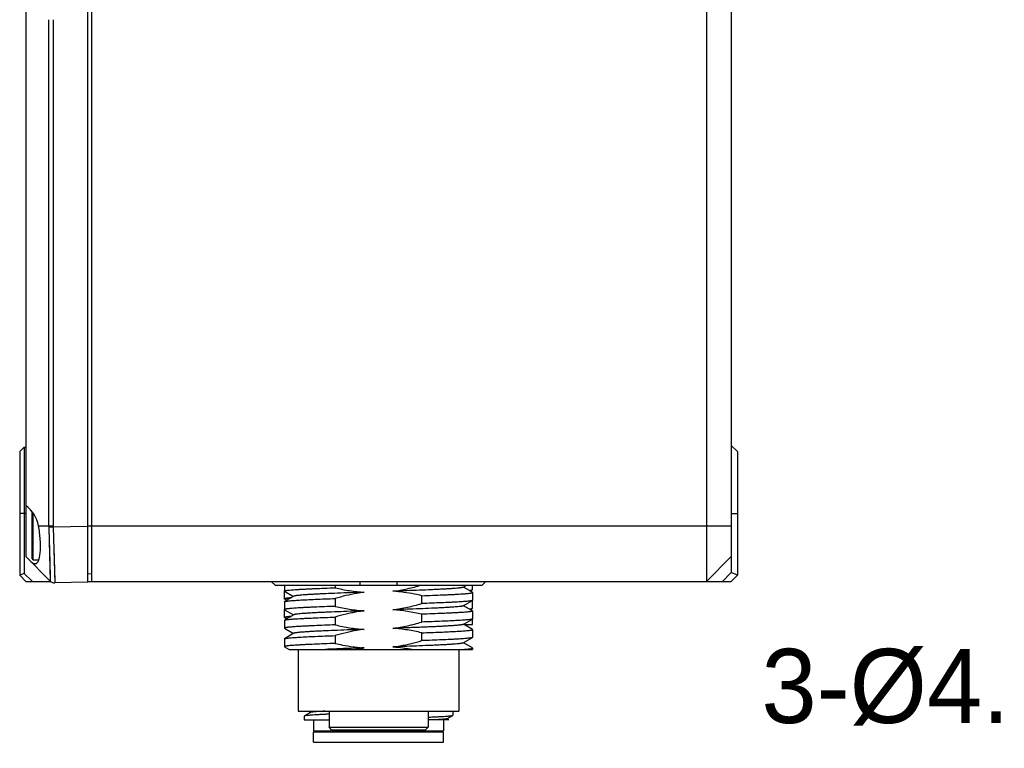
# Model space of a CAD drawing. Header units: millimetres. Extents: x -12 to 258, y -2 to 167.
# Tile 2 of 16: x 10 to 50, y 62 to 91. Entities that reach past the tile are written whole.
import ezdxf

# ---------------------------------------------------------------- set-up
doc = ezdxf.new("R2010")
doc.units = ezdxf.units.MM
doc.header["$LTSCALE"] = 23.1
for name, color, linetype in [('00_COMPONENTS', 7, 'CONTINUOUS'), ('20_ALL_FEATURES', 7, 'CONTINUOUS'), ('51__DRAFT_DIMS', 7, 'CONTINUOUS')]:
    doc.layers.add(name, color=color, linetype=linetype)
doc.styles.get("Standard").update_dxf_attribs({"font": '兰亭黑 GBK.TTF'})

msp = doc.modelspace()

# ---------------------------------------------------------------- linework, layer by layer
at = {"layer": '00_COMPONENTS'}
for p, q in [((10.2404, 69.6287), (10.2404, 71.5242)), ((10.2904, 69.5787), (10.2904, 71.4562)), ((10.2904, 69.5787), (10.5133, 69.5787))]:
    msp.add_line(p, q, dxfattribs=at)
msp.add_arc((10.2904, 69.6287), 0.05, 180, 270, dxfattribs=at)
at = {"layer": '20_ALL_FEATURES'}
for p, q in [((9.9904, 120.7691), (9.9904, 69.7037)), ((12.4904, 68.6775), (12.4904, 120.6287)), ((12.6404, 120.6997), (12.6404, 68.7037)), ((37.4904, 120.7037), (37.4904, 68.7037)), ((38.4904, 120.7037), (38.4904, 69.0572)), ((10.9172, 70.9537), (10.9172, 91.4196)), ((11.094, 91.4196), (11.094, 70.9537)), ((9.9232, 74.1364), (9.7404, 73.9537)), ((9.9232, 74.1364), (9.9904, 74.1382)), ((9.9232, 74.1364), (9.9232, 69.0294)), ((38.4904, 74.2037), (38.7404, 73.9537)), ((9.7404, 73.9537), (9.7404, 68.9537)), ((38.7404, 73.9537), (38.7404, 68.9537)), ((9.9904, 71.4537), (9.7404, 71.4537)), ((38.4904, 71.4537), (38.7404, 71.4537)), ((10.5005, 70.9537), (11.094, 70.9537)), ((11.095, 70.8917), (10.9182, 70.8862)), ((10.9182, 70.8862), (10.9783, 68.7158)), ((12.4904, 70.9283), (11.095, 70.8917)), ((11.0951, 70.8917), (11.1616, 68.6427)), ((12.4904, 70.9537), (38.4904, 70.9537)), ((10.9371, 70.2151), (10.9395, 70.1291)), ((9.9904, 69.7037), (10.9783, 68.7158)), ((10.9475, 69.84), (10.9497, 69.7613)), ((11.1262, 69.8499), (11.1275, 69.8083)), ((37.4904, 68.7037), (38.4904, 69.7037)), ((10.9569, 69.5022), (10.9588, 69.4334)), ((9.9232, 69.0294), (9.7404, 68.9537)), ((9.9904, 68.7037), (9.7404, 68.9537)), ((10.2615, 68.7037), (9.9232, 69.0294)), ((10.9648, 69.2134), (10.9664, 69.157)), ((12.6404, 68.9984), (12.4904, 69.0037)), ((38.4904, 69.0572), (38.1369, 68.7037)), ((38.7404, 68.9537), (38.4904, 69.0572)), ((38.7404, 68.9537), (38.4904, 68.7037)), ((9.9904, 68.7037), (10.9914, 68.7037)), ((10.9759, 68.8083), (10.9765, 68.7839)), ((10.9765, 68.7839), (10.9771, 68.7632)), ((11.1567, 68.8184), (11.1577, 68.7837)), ((11.1577, 68.7837), (11.1586, 68.7527)), ((11.1586, 68.7527), (11.1594, 68.7255)), ((12.4904, 68.6775), (11.1616, 68.6427)), ((12.4904, 68.7037), (38.4904, 68.7037)), ((20.0571, 68.5537), (19.9048, 68.7037)), ((20.0571, 68.5537), (28.4237, 68.5537)), ((20.4404, 68.5537), (20.4404, 68.3141)), ((22.4942, 68.5537), (22.4942, 68.4446)), ((23.4904, 68.7037), (23.4904, 68.5537)), ((24.9904, 68.5537), (24.9904, 68.7037)), ((27.6594, 68.4649), (27.8128, 68.5537)), ((28.0348, 68.262), (27.6716, 68.472)), ((28.0404, 68.3708), (28.0404, 68.5537)), ((28.5761, 68.7037), (28.4237, 68.5537)), ((20.4407, 68.3127), (20.4404, 68.3114)), ((20.4404, 67.9945), (20.4404, 68.3115)), ((20.8222, 68.1045), (20.4461, 67.887)), ((20.4463, 68.3074), (20.8097, 68.0972)), ((25.9867, 67.808), (25.9867, 68.125)), ((27.9469, 68.3128), (28.0337, 68.363)), ((28.0404, 68.3708), (28.0404, 68.3705)), ((28.0404, 68.2554), (28.0404, 67.9385)), ((20.4404, 67.8804), (20.4404, 67.5635)), ((20.4606, 67.9885), (20.5411, 67.9419)), ((22.4942, 68.011), (22.4942, 67.694)), ((27.6588, 67.7146), (28.0349, 67.9321)), ((28.0346, 67.5117), (27.6713, 67.7218)), ((28.0404, 67.6207), (28.0404, 67.9376)), ((20.4404, 67.2445), (20.4404, 67.5614)), ((20.4461, 67.557), (20.8093, 67.347)), ((20.8218, 67.3542), (20.4462, 67.137)), ((22.4942, 67.2608), (22.4942, 66.944)), ((25.9867, 67.058), (25.9867, 67.3744)), ((27.9463, 67.5627), (28.0337, 67.6132)), ((28.0404, 67.6208), (28.0404, 67.6207)), ((28.0404, 67.5049), (28.0404, 67.1885)), ((20.4404, 67.1304), (20.4404, 66.8135)), ((20.4603, 67.2387), (20.5412, 67.1919)), ((27.6592, 66.9648), (28.0348, 67.182)), ((28.0351, 66.7615), (27.6714, 66.9718)), ((27.7028, 66.9537), (28.0404, 66.9537)), ((28.0404, 66.9537), (28.0404, 67.1877)), ((20.446, 66.8071), (20.8097, 66.5968)), ((20.8222, 66.604), (20.4461, 66.3864)), ((22.4943, 66.5105), (22.4942, 66.194)), ((25.9867, 66.308), (25.9867, 66.6248)), ((28.0404, 66.7554), (28.0404, 66.4385)), ((20.4404, 66.3799), (20.4404, 66.0635)), ((20.4461, 66.057), (20.6248, 65.9537)), ((27.6588, 66.2146), (28.0348, 66.432)), ((28.0345, 66.0119), (27.6715, 66.2219)), ((20.6248, 65.9537), (28.0404, 65.9537)), ((20.9904, 65.9537), (20.9904, 63.4537)), ((27.4904, 65.9537), (27.4904, 63.4537)), ((28.0404, 66.0051), (28.0404, 65.9537)), ((20.9905, 63.4537), (27.4904, 63.4537)), ((21.2531, 63.2635), (21.2506, 63.2628)), ((21.4969, 63.4051), (21.2507, 63.2628)), ((21.2614, 63.2655), (21.2531, 63.2635)), ((21.3993, 63.4537), (21.4901, 63.4012)), ((22.2404, 63.4537), (22.2404, 62.8037)), ((26.2404, 63.4537), (26.2404, 62.8037)), ((26.998, 63.1472), (27.2362, 63.2849)), ((27.2404, 63.4537), (27.2404, 63.2895)), ((21.2404, 63.2563), (21.2404, 63.1037)), ((21.2404, 63.1037), (22.2404, 63.1037)), ((21.6154, 63.1037), (21.6154, 62.6537)), ((27.0872, 63.1037), (26.2404, 63.1037)), ((26.8654, 63.1037), (26.8654, 62.6537)), ((27.0872, 63.1037), (27.005, 63.1512)), ((21.6154, 62.6537), (26.8654, 62.6537)), ((21.6654, 62.6037), (21.6154, 62.6537)), ((21.6154, 62.2037), (21.6154, 62.6037)), ((26.8654, 62.6037), (21.6155, 62.6037)), ((22.2404, 62.8037), (26.2404, 62.8037)), ((22.3404, 62.7037), (22.2404, 62.8037)), ((22.3405, 62.7037), (26.1404, 62.7037)), ((26.1404, 62.7037), (26.2404, 62.8037)), ((26.8154, 62.6037), (26.8654, 62.6537)), ((26.8654, 62.2037), (26.8654, 62.6037)), ((21.6155, 62.2037), (26.8654, 62.2037))]:
    msp.add_line(p, q, dxfattribs=at)
for points in [[(10.9284, 70.524), (10.9322, 70.3903), (10.9334, 70.3461)], [(10.9334, 70.3461), (10.9359, 70.2585), (10.9371, 70.2151)], [(10.9395, 70.1291), (10.943, 70.0028), (10.9442, 69.9615)], [(10.9442, 69.9615), (10.9464, 69.8801), (10.9475, 69.84)], [(10.9497, 69.7613), (10.9529, 69.6469), (10.9539, 69.6099)], [(11.1275, 69.8083), (11.1299, 69.7266), (11.1311, 69.6866), (11.1323, 69.6471), (11.1334, 69.6082), (11.1346, 69.5698), (11.1357, 69.532), (11.1368, 69.4948), (11.1379, 69.4583), (11.1389, 69.4223)], [(10.9539, 69.6099), (10.9559, 69.5375), (10.9569, 69.5022)], [(10.9588, 69.4334), (10.9615, 69.335), (10.9624, 69.3035)], [(10.9624, 69.3035), (10.964, 69.2427), (10.9648, 69.2134)], [(11.1389, 69.4223), (11.141, 69.3524), (11.142, 69.3185), (11.143, 69.2852), (11.144, 69.2526), (11.1449, 69.2207), (11.1458, 69.1896), (11.1467, 69.1592), (11.1476, 69.1295)], [(10.9664, 69.157), (10.9685, 69.078), (10.9692, 69.0533), (10.9699, 69.0294), (10.9705, 69.0062), (10.9711, 68.9839), (10.9717, 68.9625)], [(10.9717, 68.9625), (10.9728, 68.9221), (10.9733, 68.9032), (10.9738, 68.8852), (10.9743, 68.868)], [(10.9743, 68.868), (10.9751, 68.8364), (10.9755, 68.8219), (10.9759, 68.8083)], [(11.1476, 69.1295), (11.1493, 69.0725), (11.1501, 69.0451), (11.1509, 69.0186), (11.1516, 68.9929), (11.1523, 68.968)], [(11.1523, 68.968), (11.1537, 68.9209), (11.1544, 68.8986), (11.155, 68.8772)], [(11.155, 68.8772), (11.1562, 68.8371), (11.1567, 68.8184)], [(10.9771, 68.7632), (10.9783, 68.7177), (10.9783, 68.7163), (10.9783, 68.7158)], [(11.1594, 68.7255), (11.1615, 68.6471), (11.1616, 68.6447), (11.1616, 68.6432), (11.1616, 68.6427)]]:
    msp.add_lwpolyline(points, dxfattribs=at)
for centre, radius, start, end in [((13.2879, 70.9545), 2.3706, 180.01927, 181.64921), ((13.0954, 70.9537), 2.0014, 180.00016, 181.77417), ((11.1551, 68.8926), 0.25, 224.99972, 271.5), ((20.4443, 67.5615), 0.0038, 169.00965, 179.94093), ((22.1415, 178.1065), 111.548, 271.975468, 272.172997)]:
    msp.add_arc(centre, radius, start, end, dxfattribs=at)
msp.add_ellipse((9.194, 70.7037), major_axis=(1.3302, 0), ratio=0.9993901, start_param=0.1891837, end_param=0.9288588, dxfattribs=at)
for points, knots in [([(10.3591, 69.4142), (10.3726, 69.4146), (10.4006, 69.4209), (10.4383, 69.4464), (10.4712, 69.4863), (10.4997, 69.5402), (10.5243, 69.6076), (10.5446, 69.6883), (10.5607, 69.7814), (10.5724, 69.8859), (10.5795, 70.0006), (10.5829, 70.1697), (10.5749, 70.3949), (10.5479, 70.6727), (10.5184, 70.8602), (10.5005, 70.9537)], [0, 0, 0, 0, 0.024923, 0.0515254, 0.0825084, 0.1195704, 0.1635413, 0.2146892, 0.2729008, 0.3377851, 0.4087554, 0.4850367, 0.6498848, 0.8243613, 1, 1, 1, 1]), ([(10.3591, 69.4142), (10.3457, 69.4137), (10.3167, 69.4179), (10.2736, 69.4368), (10.229, 69.4676), (10.2004, 69.4938), (10.1856, 69.5085)], [0, 0, 0, 0, 0.1992729, 0.4263447, 0.6915922, 1, 1, 1, 1]), ([(20.4404, 68.3141), (20.4404, 68.3157), (20.4423, 68.3182), (20.4457, 68.3204), (20.4515, 68.3234), (20.4617, 68.3268), (20.4772, 68.3307), (20.4972, 68.3346), (20.5214, 68.3385), (20.55, 68.3424), (20.5967, 68.348), (20.6656, 68.3551), (20.7608, 68.3633), (20.8721, 68.3716), (20.9993, 68.3798), (21.1415, 68.3879), (21.2982, 68.3959), (21.4686, 68.4038), (21.721, 68.4146), (22.0643, 68.4286), (22.3464, 68.4393), (22.4942, 68.4446)], [0, 0, 0, 0, 0.0022503, 0.0039144, 0.0060339, 0.0117444, 0.019498, 0.0293274, 0.0412422, 0.05524, 0.0713115, 0.1096149, 0.1559905, 0.2102272, 0.2720763, 0.3412547, 0.4174442, 0.5002935, 0.5894192, 0.7848163, 1, 1, 1, 1]), ([(22.4942, 68.4446), (22.6853, 68.3993), (23.0706, 68.3216), (23.4615, 68.2767), (23.6574, 68.2641)], [0, 0, 0, 0, 0.5000257, 1, 1, 1, 1]), ([(24.8229, 68.3051), (24.9201, 68.3179), (25.1139, 68.3485), (25.4024, 68.4057), (25.6885, 68.4741), (25.8776, 68.5262), (25.9717, 68.5537)], [0, 0, 0, 0, 0.2499986, 0.4999967, 0.7499977, 1, 1, 1, 1]), ([(27.6594, 68.4649), (27.6557, 68.4628), (27.646, 68.4591), (27.6284, 68.4544), (27.6048, 68.4496), (27.5754, 68.4447), (27.5402, 68.4398), (27.4818, 68.4328), (27.3949, 68.4241), (27.2741, 68.4142), (27.1319, 68.4042), (26.9693, 68.3944), (26.7875, 68.3846), (26.5879, 68.3748), (26.2903, 68.3611), (25.8851, 68.344), (25.4606, 68.3279), (25.1013, 68.3149), (24.9164, 68.3085), (24.8229, 68.3052)], [0, 0, 0, 0, 0.004425, 0.0108409, 0.0192895, 0.0297778, 0.042296, 0.0568217, 0.0917962, 0.1345016, 0.1847235, 0.2421582, 0.3063522, 0.3768174, 0.4530579, 0.6206864, 0.804734, 0.901316, 1, 1, 1, 1]), ([(20.4463, 68.3074), (20.4454, 68.308), (20.4429, 68.3095), (20.4404, 68.3121), (20.4404, 68.3141)], [0, 0, 0, 0, 0.3376584, 1, 1, 1, 1]), ([(20.4404, 67.9946), (20.4404, 67.9969), (20.4445, 68.0004), (20.4505, 68.0033), (20.4581, 68.0061), (20.4677, 68.0088), (20.4846, 68.0129), (20.5111, 68.0177), (20.5492, 68.0232), (20.6163, 68.0313), (20.6709, 68.0363), (20.7099, 68.0397)], [0, 0, 0, 0, 0.0254043, 0.0471526, 0.0759859, 0.1121373, 0.1557012, 0.2652073, 0.4046076, 0.573756, 1, 1, 1, 1]), ([(20.7091, 68.0391), (20.6866, 68.0371), (20.6451, 68.0333), (20.5879, 68.027), (20.5468, 68.0216), (20.519, 68.0172), (20.5021, 68.014), (20.4878, 68.0109), (20.4761, 68.0078), (20.467, 68.0048), (20.4605, 68.0017), (20.4562, 67.9987), (20.4544, 67.9948), (20.4566, 67.9909), (20.4591, 67.9894), (20.4606, 67.9885)], [0, 0, 0, 0, 0.2507896, 0.4639384, 0.6390566, 0.7122949, 0.7759803, 0.8301611, 0.874927, 0.9104298, 0.9369575, 0.955256, 0.9677266, 0.9806742, 1, 1, 1, 1]), ([(23.6574, 68.2641), (23.4727, 68.2576), (23.1139, 68.2449), (22.5964, 68.2254), (22.1914, 68.2082), (21.894, 68.1945), (21.6947, 68.1848), (21.5132, 68.1749), (21.3507, 68.1651), (21.2083, 68.1552), (21.0871, 68.1452), (20.9998, 68.1366), (20.9413, 68.1295), (20.9061, 68.1247), (20.8767, 68.1198), (20.8531, 68.115), (20.8355, 68.1103), (20.8258, 68.1066), (20.8222, 68.1045)], [0, 0, 0, 0, 0.195071, 0.3790124, 0.5467016, 0.6229106, 0.6932845, 0.7573712, 0.8147799, 0.8651291, 0.9080359, 0.9431619, 0.9577172, 0.9702377, 0.9807171, 0.9891553, 0.9955651, 1, 1, 1, 1]), ([(23.6574, 68.2641), (23.559, 68.251), (23.1666, 68.1896), (22.7799, 68.0947), (22.4942, 68.011)], [0, 0, 0, 0, 0.250079, 1, 1, 1, 1]), ([(25.9867, 68.125), (25.8911, 68.1477), (25.5075, 68.2318), (25.1169, 68.2863), (24.8229, 68.3051)], [0, 0, 0, 0, 0.2501244, 1, 1, 1, 1]), ([(25.9867, 68.125), (26.1345, 68.1302), (26.4166, 68.1405), (26.7599, 68.1542), (27.0123, 68.1654), (27.1827, 68.1735), (27.3394, 68.1817), (27.4816, 68.1898), (27.6087, 68.1979), (27.7201, 68.2059), (27.8153, 68.2139), (27.8842, 68.2209), (27.9309, 68.2266), (27.9595, 68.2307), (27.9837, 68.2347), (28.0037, 68.2386), (28.0192, 68.2426), (28.0294, 68.2461), (28.0352, 68.2491), (28.0386, 68.2514), (28.0404, 68.2539), (28.0404, 68.2554)], [0, 0, 0, 0, 0.2151713, 0.410558, 0.4996817, 0.5825304, 0.6587191, 0.7278948, 0.7897383, 0.8439658, 0.8903316, 0.928631, 0.9447049, 0.9587081, 0.9706303, 0.9804695, 0.9882335, 0.9939551, 0.9960798, 0.9977482, 1, 1, 1, 1]), ([(27.9065, 68.3362), (27.9221, 68.3383), (27.9501, 68.3422), (27.987, 68.3487), (28.0115, 68.3543), (28.026, 68.3592), (28.0315, 68.3617), (28.0337, 68.363)], [0, 0, 0, 0, 0.3623479, 0.6495318, 0.8615232, 0.9397277, 1, 1, 1, 1]), ([(28.0337, 68.363), (28.0347, 68.3635), (28.0375, 68.3653), (28.0403, 68.3682), (28.0404, 68.3705)], [0, 0, 0, 0, 0.3311767, 1, 1, 1, 1]), ([(28.0404, 68.2554), (28.0404, 68.256), (28.0401, 68.2576), (28.038, 68.2599), (28.036, 68.2613), (28.0348, 68.262)], [0, 0, 0, 0, 0.1860206, 0.5284797, 1, 1, 1, 1]), ([(20.4612, 67.982), (20.4581, 67.9829), (20.4527, 67.9848), (20.4455, 67.988), (20.4404, 67.9919), (20.4404, 67.9946)], [0, 0, 0, 0, 0.3841558, 0.6729322, 1, 1, 1, 1]), ([(20.4404, 67.8804), (20.4404, 67.881), (20.4408, 67.8826), (20.4429, 67.8849), (20.4449, 67.8863), (20.4461, 67.887)], [0, 0, 0, 0, 0.1860367, 0.5285981, 1, 1, 1, 1]), ([(22.4942, 67.694), (22.3464, 67.6888), (22.0643, 67.6784), (21.721, 67.6647), (21.4686, 67.6535), (21.2982, 67.6454), (21.1415, 67.6373), (20.9993, 67.6292), (20.8722, 67.6212), (20.7608, 67.6131), (20.6656, 67.605), (20.5967, 67.5981), (20.55, 67.5923), (20.5214, 67.5883), (20.4972, 67.5843), (20.4772, 67.5803), (20.4617, 67.5763), (20.4515, 67.5729), (20.4457, 67.5699), (20.4423, 67.5676), (20.4404, 67.5651), (20.4404, 67.5635)], [0, 0, 0, 0, 0.2151723, 0.4105595, 0.4996832, 0.5825318, 0.6587203, 0.7278959, 0.7897396, 0.8439676, 0.890334, 0.9286342, 0.9447083, 0.9587117, 0.970634, 0.9804731, 0.9882368, 0.9939579, 0.9960822, 0.9977499, 1, 1, 1, 1]), ([(20.4461, 67.887), (20.4489, 67.8886), (20.456, 67.8915), (20.4688, 67.8952), (20.4855, 67.899), (20.5156, 67.9045), (20.563, 67.9111), (20.6316, 67.9187), (20.7153, 67.9263), (20.8139, 67.934), (20.9269, 67.9417), (21.0538, 67.9493), (21.1942, 67.957), (21.4065, 67.9678), (21.7004, 67.9809), (22.0841, 67.9961), (22.3534, 68.006), (22.4942, 68.011)], [0, 0, 0, 0, 0.0046533, 0.0111276, 0.0194711, 0.0296997, 0.0558167, 0.0894282, 0.1304158, 0.178618, 0.2338393, 0.2958534, 0.3644032, 0.4392023, 0.6062684, 0.7942518, 1, 1, 1, 1]), ([(20.4795, 67.9774), (20.4778, 67.9777), (20.4717, 67.9791), (20.4655, 67.9807), (20.4612, 67.982)], [0, 0, 0, 0, 0.2776844, 1, 1, 1, 1]), ([(22.4942, 67.694), (22.6854, 67.6487), (23.0709, 67.5711), (23.4619, 67.5264), (23.658, 67.5139)], [0, 0, 0, 0, 0.500024, 1, 1, 1, 1]), ([(24.8235, 67.5549), (25.0203, 67.581), (25.4117, 67.6517), (25.7962, 67.7521), (25.9867, 67.808)], [0, 0, 0, 0, 0.4999766, 1, 1, 1, 1]), ([(27.6588, 67.7146), (27.6552, 67.7125), (27.6455, 67.7088), (27.6279, 67.704), (27.6044, 67.6992), (27.5751, 67.6943), (27.54, 67.6894), (27.4815, 67.6824), (27.3943, 67.6738), (27.2731, 67.6639), (27.1308, 67.6539), (26.9683, 67.6441), (26.7867, 67.6343), (26.5874, 67.6245), (26.2899, 67.6108), (25.8849, 67.5937), (25.3672, 67.5741), (25.0082, 67.5614), (24.8235, 67.5549)], [0, 0, 0, 0, 0.0044327, 0.0108329, 0.0192512, 0.0297059, 0.0422022, 0.0567378, 0.0918393, 0.1347234, 0.1850468, 0.2424612, 0.3065691, 0.376946, 0.4531572, 0.6208878, 0.8048617, 1, 1, 1, 1]), ([(28.0349, 67.932), (28.0321, 67.9305), (28.0251, 67.9276), (28.0123, 67.9238), (27.9956, 67.9201), (27.9656, 67.9145), (27.9182, 67.9079), (27.8497, 67.9003), (27.766, 67.8927), (27.6675, 67.885), (27.5545, 67.8773), (27.4275, 67.8696), (27.2871, 67.8619), (27.0748, 67.8512), (26.7808, 67.8381), (26.397, 67.8229), (26.1275, 67.813), (25.9867, 67.808)], [0, 0, 0, 0, 0.0046259, 0.0110752, 0.0193967, 0.029606, 0.0556895, 0.089273, 0.1302387, 0.1784268, 0.2336418, 0.2956561, 0.3642117, 0.4390222, 0.6061295, 0.7941744, 1, 1, 1, 1]), ([(28.0404, 67.9385), (28.0404, 67.938), (28.0401, 67.9364), (28.0381, 67.9341), (28.0361, 67.9327), (28.0349, 67.932)], [0, 0, 0, 0, 0.1865561, 0.5291838, 1, 1, 1, 1]), ([(28.0404, 67.9373), (28.0404, 67.9371), (28.0402, 67.936), (28.0395, 67.9351), (28.0389, 67.9345)], [0, 0, 0, 0, 0.2199041, 1, 1, 1, 1]), ([(20.4404, 67.5635), (20.4404, 67.563), (20.4408, 67.5614), (20.4428, 67.5591), (20.4449, 67.5577), (20.4461, 67.557)], [0, 0, 0, 0, 0.1861164, 0.5286116, 1, 1, 1, 1]), ([(20.4404, 67.2446), (20.4404, 67.2469), (20.4445, 67.2504), (20.4505, 67.2533), (20.4581, 67.2561), (20.4677, 67.2588), (20.4846, 67.2629), (20.5111, 67.2677), (20.5492, 67.2732), (20.6163, 67.2813), (20.6708, 67.2863), (20.7099, 67.2896)], [0, 0, 0, 0, 0.0254072, 0.0471562, 0.0759905, 0.1121431, 0.1557079, 0.2652143, 0.4046134, 0.57376, 1, 1, 1, 1]), ([(20.4609, 67.2321), (20.4579, 67.233), (20.4525, 67.2348), (20.4454, 67.238), (20.4404, 67.2419), (20.4404, 67.2446)], [0, 0, 0, 0, 0.383721, 0.672326, 1, 1, 1, 1]), ([(20.4462, 67.1369), (20.4489, 67.1385), (20.4561, 67.1414), (20.4689, 67.1451), (20.4856, 67.1489), (20.5158, 67.1544), (20.5633, 67.1611), (20.6318, 67.1686), (20.7156, 67.1762), (20.8142, 67.1839), (20.9272, 67.1916), (21.0541, 67.1993), (21.1945, 67.207), (21.4067, 67.2177), (21.7006, 67.2307), (22.0842, 67.2459), (22.3535, 67.2557), (22.4942, 67.2608)], [0, 0, 0, 0, 0.0046644, 0.0111511, 0.019508, 0.0297498, 0.0558899, 0.0895184, 0.1305177, 0.1787283, 0.2339552, 0.295971, 0.3645179, 0.4393098, 0.6063514, 0.7942978, 1, 1, 1, 1]), ([(20.709, 67.289), (20.6867, 67.2871), (20.6453, 67.2832), (20.5884, 67.277), (20.5472, 67.2717), (20.5194, 67.2672), (20.5024, 67.2641), (20.4879, 67.261), (20.4761, 67.2579), (20.4669, 67.2549), (20.4609, 67.2522), (20.4575, 67.2499), (20.4555, 67.248), (20.4541, 67.2449), (20.4564, 67.2411), (20.4588, 67.2396), (20.4603, 67.2387)], [0, 0, 0, 0, 0.2490386, 0.4614525, 0.6367648, 0.710375, 0.7745597, 0.8292789, 0.8745203, 0.9103477, 0.9370435, 0.9471935, 0.9554471, 0.96787, 0.9807708, 1, 1, 1, 1]), ([(23.658, 67.514), (23.5646, 67.5107), (23.3799, 67.504), (23.021, 67.4912), (22.5969, 67.4749), (22.192, 67.458), (21.8945, 67.4443), (21.695, 67.4345), (21.5132, 67.4248), (21.3507, 67.4148), (21.2085, 67.4048), (21.0875, 67.3949), (21.0003, 67.3864), (20.9417, 67.3794), (20.9063, 67.3745), (20.8767, 67.3696), (20.853, 67.3648), (20.8352, 67.3601), (20.8255, 67.3564), (20.8218, 67.3542)], [0, 0, 0, 0, 0.0985882, 0.195071, 0.3789399, 0.5464692, 0.6226907, 0.693155, 0.7573246, 0.8147219, 0.864973, 0.9077647, 0.9428411, 0.9574215, 0.9699991, 0.9805531, 0.9890667, 0.9955347, 1, 1, 1, 1]), ([(23.658, 67.5139), (23.5595, 67.5009), (23.3877, 67.4739), (23.1439, 67.4266), (22.8531, 67.3611), (22.6372, 67.3029), (22.4942, 67.2608)], [0, 0, 0, 0, 0.2500012, 0.4375073, 0.625015, 1, 1, 1, 1]), ([(25.9867, 67.3744), (25.7956, 67.4198), (25.4103, 67.4975), (25.0194, 67.5423), (24.8235, 67.5549)], [0, 0, 0, 0, 0.5000259, 1, 1, 1, 1]), ([(28.0404, 67.505), (28.0404, 67.5034), (28.0386, 67.5009), (28.0352, 67.4986), (28.0294, 67.4956), (28.0192, 67.4922), (28.0037, 67.4883), (27.9837, 67.4844), (27.9595, 67.4805), (27.9309, 67.4766), (27.8842, 67.471), (27.8153, 67.464), (27.7201, 67.4558), (27.6087, 67.4475), (27.4816, 67.4392), (27.3394, 67.4311), (27.1827, 67.4231), (27.0123, 67.4152), (26.7599, 67.4043), (26.4166, 67.3904), (26.1345, 67.3797), (25.9867, 67.3744)], [0, 0, 0, 0, 0.0022612, 0.0039287, 0.0060507, 0.0117642, 0.0195188, 0.0293489, 0.0412632, 0.0552602, 0.0713302, 0.1096305, 0.1560041, 0.2102401, 0.2720888, 0.3412667, 0.4174556, 0.5003039, 0.5894281, 0.7848212, 1, 1, 1, 1]), ([(27.9064, 67.5859), (27.922, 67.588), (27.95, 67.5919), (27.9869, 67.5986), (28.0114, 67.6044), (28.0258, 67.6094), (28.0314, 67.6119), (28.0337, 67.6132)], [0, 0, 0, 0, 0.3618426, 0.6489107, 0.8611259, 0.9395273, 1, 1, 1, 1]), ([(28.0337, 67.6132), (28.0354, 67.6142), (28.0384, 67.6161), (28.0403, 67.6193), (28.0404, 67.6207)], [0, 0, 0, 0, 0.5983694, 1, 1, 1, 1]), ([(28.0346, 67.5117), (28.0355, 67.5112), (28.038, 67.5096), (28.0404, 67.507), (28.0404, 67.505)], [0, 0, 0, 0, 0.3374359, 1, 1, 1, 1]), ([(20.4404, 67.1304), (20.4404, 67.1309), (20.4408, 67.1325), (20.4429, 67.1348), (20.4449, 67.1362), (20.4462, 67.1369)], [0, 0, 0, 0, 0.1856013, 0.5278871, 1, 1, 1, 1]), ([(22.4942, 66.944), (22.3464, 66.9388), (22.0643, 66.9285), (21.721, 66.9147), (21.4686, 66.9035), (21.2982, 66.8954), (21.1415, 66.8873), (20.9993, 66.8792), (20.8722, 66.8712), (20.7608, 66.8631), (20.6656, 66.8551), (20.5967, 66.8481), (20.55, 66.8423), (20.5214, 66.8383), (20.4972, 66.8343), (20.4772, 66.8303), (20.4617, 66.8263), (20.4515, 66.8228), (20.4457, 66.8198), (20.4423, 66.8175), (20.4404, 66.815), (20.4404, 66.8135)], [0, 0, 0, 0, 0.215171, 0.4105576, 0.499681, 0.5825292, 0.6587173, 0.7278924, 0.7897354, 0.8439627, 0.8903287, 0.9286288, 0.9447032, 0.9587071, 0.9706302, 0.9804703, 0.9882352, 0.9939574, 0.9960822, 0.9977503, 1, 1, 1, 1]), ([(20.4796, 67.2273), (20.4779, 67.2277), (20.4716, 67.2291), (20.4654, 67.2307), (20.4609, 67.2321)], [0, 0, 0, 0, 0.2782621, 1, 1, 1, 1]), ([(22.4942, 66.944), (22.6853, 66.8987), (23.0706, 66.821), (23.4615, 66.7766), (23.6574, 66.7641)], [0, 0, 0, 0, 0.5000238, 1, 1, 1, 1]), ([(24.8229, 66.8046), (24.9214, 66.8176), (25.1177, 66.8487), (25.5074, 66.9267), (25.7961, 67.0021), (25.9867, 67.058)], [0, 0, 0, 0, 0.2500161, 0.5000322, 1, 1, 1, 1]), ([(27.6592, 66.9648), (27.6555, 66.9627), (27.6458, 66.9589), (27.628, 66.9541), (27.6043, 66.9492), (27.5748, 66.9442), (27.5394, 66.9392), (27.4809, 66.9321), (27.3937, 66.9236), (27.2727, 66.9139), (27.1305, 66.9042), (26.968, 66.8943), (26.7863, 66.8843), (26.5867, 66.8743), (26.3707, 66.8643), (26.1399, 66.8543), (25.8958, 66.8445), (25.6401, 66.8347), (25.3746, 66.8247), (25.1011, 66.8146), (24.9163, 66.8081), (24.8229, 66.8047)], [0, 0, 0, 0, 0.0044595, 0.0109252, 0.0194338, 0.0299787, 0.0425442, 0.057113, 0.0921753, 0.1349581, 0.1851885, 0.2425751, 0.3067532, 0.3772231, 0.4534425, 0.5348795, 0.6209947, 0.7112004, 0.8048866, 0.901388, 1, 1, 1, 1]), ([(28.0348, 67.182), (28.0321, 67.1804), (28.025, 67.1775), (28.0122, 67.1738), (27.9955, 67.17), (27.9654, 67.1644), (27.918, 67.1578), (27.8494, 67.1503), (27.7657, 67.1427), (27.6672, 67.135), (27.5542, 67.1273), (27.4272, 67.1197), (27.2868, 67.1119), (27.0746, 67.1013), (26.7805, 67.0881), (26.3969, 67.0728), (26.1275, 67.063), (25.9867, 67.058)], [0, 0, 0, 0, 0.0046447, 0.011112, 0.0194502, 0.0296747, 0.0557839, 0.0893874, 0.1303676, 0.1785651, 0.2337849, 0.2957994, 0.3643508, 0.4391529, 0.6062308, 0.7942311, 1, 1, 1, 1]), ([(28.0404, 67.1885), (28.0404, 67.188), (28.0401, 67.1864), (28.0381, 67.1841), (28.036, 67.1827), (28.0348, 67.182)], [0, 0, 0, 0, 0.1862244, 0.5287444, 1, 1, 1, 1]), ([(28.0404, 67.1874), (28.0404, 67.1872), (28.0402, 67.1861), (28.0395, 67.1852), (28.0389, 67.1846)], [0, 0, 0, 0, 0.2210929, 1, 1, 1, 1]), ([(20.4404, 66.8135), (20.4404, 66.8129), (20.4408, 66.8114), (20.4428, 66.8091), (20.4448, 66.8077), (20.446, 66.807)], [0, 0, 0, 0, 0.1865737, 0.5292069, 1, 1, 1, 1]), ([(20.4461, 66.3864), (20.4488, 66.388), (20.4559, 66.3909), (20.4687, 66.3947), (20.4854, 66.3986), (20.5155, 66.4043), (20.5629, 66.4111), (20.6315, 66.4188), (20.7152, 66.4263), (20.8138, 66.4337), (20.9268, 66.4412), (21.0537, 66.4488), (21.1941, 66.4565), (21.4064, 66.4674), (21.7004, 66.481), (22.084, 66.496), (22.3534, 66.5056), (22.4942, 66.5105)], [0, 0, 0, 0, 0.00465, 0.0111256, 0.0194728, 0.0297062, 0.0558293, 0.0894381, 0.1304146, 0.1786051, 0.2338187, 0.2958291, 0.3643784, 0.4391794, 0.6062536, 0.7942442, 1, 1, 1, 1]), ([(23.6574, 66.7641), (23.4727, 66.7575), (23.1139, 66.7444), (22.5964, 66.7248), (22.1914, 66.7082), (21.894, 66.6945), (21.6946, 66.6845), (21.5131, 66.6744), (21.3506, 66.6646), (21.2082, 66.6548), (21.087, 66.6451), (20.9997, 66.6366), (20.9413, 66.6296), (20.9061, 66.6246), (20.8767, 66.6196), (20.8532, 66.6147), (20.8355, 66.6098), (20.8258, 66.6061), (20.8222, 66.604)], [0, 0, 0, 0, 0.195079, 0.3790016, 0.5466918, 0.6228876, 0.6932657, 0.7573752, 0.8147835, 0.8651144, 0.9080161, 0.9431286, 0.9576726, 0.9701837, 0.9806609, 0.9891079, 0.9955393, 1, 1, 1, 1]), ([(23.6574, 66.7641), (23.559, 66.751), (23.1666, 66.6893), (22.78, 66.5942), (22.4943, 66.5105)], [0, 0, 0, 0, 0.2500775, 1, 1, 1, 1]), ([(25.9867, 66.6248), (25.7956, 66.6703), (25.41, 66.748), (25.019, 66.7921), (24.8229, 66.8046)], [0, 0, 0, 0, 0.5000205, 1, 1, 1, 1]), ([(26.371, 66.6388), (26.4933, 66.6434), (26.7256, 66.6526), (27.0538, 66.6671), (27.302, 66.6794), (27.4785, 66.6895), (27.5931, 66.6967), (27.6953, 66.7039), (27.7846, 66.7111), (27.8608, 66.7183), (27.9159, 66.7245), (27.9531, 66.7296), (27.9759, 66.7332), (27.9953, 66.7368), (28.0112, 66.7404), (28.0236, 66.7439), (28.0317, 66.747), (28.0363, 66.7497), (28.0391, 66.7518), (28.0404, 66.754), (28.0404, 66.7554)], [0, 0, 0, 0, 0.2188324, 0.4155806, 0.5873309, 0.6630242, 0.7315502, 0.7926587, 0.8461284, 0.8917688, 0.9294251, 0.9452226, 0.9589853, 0.970709, 0.9803963, 0.9880616, 0.9937481, 0.9958847, 0.9975893, 1, 1, 1, 1]), ([(28.0404, 66.7554), (28.0404, 66.7559), (28.0401, 66.7574), (28.0382, 66.7597), (28.0363, 66.761), (28.0351, 66.7617)], [0, 0, 0, 0, 0.1882875, 0.531585, 1, 1, 1, 1]), ([(20.4404, 66.3799), (20.4404, 66.3805), (20.4408, 66.3821), (20.4428, 66.3844), (20.4449, 66.3857), (20.4461, 66.3864)], [0, 0, 0, 0, 0.1849944, 0.5273305, 1, 1, 1, 1]), ([(22.4942, 66.194), (22.3464, 66.1888), (22.0643, 66.1785), (21.6641, 66.1624), (21.3594, 66.1486), (21.1415, 66.1373), (20.9993, 66.1292), (20.8722, 66.1211), (20.7608, 66.1131), (20.6656, 66.1051), (20.5967, 66.0981), (20.55, 66.0923), (20.5214, 66.0883), (20.4972, 66.0843), (20.4772, 66.0803), (20.4617, 66.0764), (20.4515, 66.0729), (20.4456, 66.0699), (20.4423, 66.0676), (20.4404, 66.0651), (20.4404, 66.0635)], [0, 0, 0, 0, 0.2151695, 0.4105553, 0.5825253, 0.6587135, 0.7278891, 0.7897317, 0.8439582, 0.8903243, 0.9286257, 0.9447004, 0.958704, 0.9706258, 0.9804638, 0.9882266, 0.9939478, 0.996073, 0.9977426, 1, 1, 1, 1]), ([(20.4404, 66.0635), (20.4404, 66.063), (20.4408, 66.0614), (20.4428, 66.059), (20.4449, 66.0577), (20.4461, 66.057)], [0, 0, 0, 0, 0.1865049, 0.5291182, 1, 1, 1, 1]), ([(22.4942, 66.194), (22.5898, 66.1713), (22.8297, 66.1187), (23.1448, 66.0654), (23.4375, 66.0309), (23.5844, 66.0186), (23.658, 66.0139)], [0, 0, 0, 0, 0.2500076, 0.6249811, 0.8124911, 1, 1, 1, 1]), ([(27.6588, 66.2146), (27.6551, 66.2124), (27.6454, 66.2087), (27.6277, 66.2039), (27.6041, 66.199), (27.5748, 66.1942), (27.5395, 66.1893), (27.4811, 66.1824), (27.394, 66.1739), (27.2729, 66.1639), (27.1304, 66.154), (26.9678, 66.144), (26.7862, 66.1342), (26.5869, 66.1243), (26.2895, 66.1109), (25.8846, 66.0938), (25.367, 66.074), (25.0081, 66.0613), (24.8233, 66.0548)], [0, 0, 0, 0, 0.0044675, 0.0109014, 0.0193516, 0.0298321, 0.0423416, 0.0568679, 0.0919085, 0.1347744, 0.1851423, 0.242598, 0.306723, 0.377101, 0.4532782, 0.6209348, 0.804911, 1, 1, 1, 1]), ([(24.8234, 66.0548), (24.9218, 66.0679), (25.3142, 66.1295), (25.7009, 66.2242), (25.9867, 66.308)], [0, 0, 0, 0, 0.2500793, 1, 1, 1, 1]), ([(24.8234, 66.0548), (24.9563, 66.0462), (25.1554, 66.0265), (25.4192, 65.9885), (25.5506, 65.9659), (25.616, 65.9536)], [0, 0, 0, 0, 0.4999661, 0.7499863, 1, 1, 1, 1]), ([(28.0348, 66.432), (28.0321, 66.4304), (28.025, 66.4276), (28.0122, 66.4238), (27.9955, 66.42), (27.9654, 66.4145), (27.918, 66.4078), (27.8494, 66.4003), (27.7657, 66.3926), (27.6672, 66.385), (27.5542, 66.3773), (27.4272, 66.3696), (27.2868, 66.3619), (27.0746, 66.3513), (26.7805, 66.3381), (26.3969, 66.3228), (26.1275, 66.313), (25.9867, 66.308)], [0, 0, 0, 0, 0.0046439, 0.0111106, 0.0194484, 0.0296726, 0.0557814, 0.0893845, 0.1303644, 0.1785615, 0.233781, 0.2957951, 0.3643463, 0.4391483, 0.6062269, 0.794229, 1, 1, 1, 1]), ([(28.0404, 66.4385), (28.0404, 66.438), (28.0401, 66.4364), (28.0381, 66.4341), (28.036, 66.4327), (28.0348, 66.432)], [0, 0, 0, 0, 0.1861357, 0.5286374, 1, 1, 1, 1]), ([(23.658, 66.014), (23.5872, 66.0115), (23.4468, 66.0063), (23.1713, 65.9965), (22.721, 65.98), (22.3404, 65.9646), (22.0949, 65.9535)], [0, 0, 0, 0, 0.1357227, 0.2694537, 0.5287398, 1, 1, 1, 1]), ([(23.2853, 65.9535), (23.3471, 65.9652), (23.4401, 65.9815), (23.5645, 66.0008), (23.6268, 66.0097), (23.658, 66.0139)], [0, 0, 0, 0, 0.4999928, 0.7499984, 1, 1, 1, 1]), ([(27.6884, 65.9537), (27.7156, 65.9557), (27.7665, 65.9597), (27.8376, 65.9661), (27.8981, 65.9723), (27.9418, 65.9777), (27.9713, 65.9821), (27.9894, 65.9853), (28.0047, 65.9885), (28.0173, 65.9916), (28.0272, 65.9948), (28.035, 65.9982), (28.0404, 66.0022), (28.0404, 66.0051)], [0, 0, 0, 0, 0.2278483, 0.4268633, 0.5964987, 0.7363341, 0.7949866, 0.8461021, 0.8896842, 0.9257664, 0.9544386, 0.9759148, 1, 1, 1, 1]), ([(28.0404, 66.0051), (28.0404, 66.0057), (28.0401, 66.0073), (28.0379, 66.0098), (28.0358, 66.0112), (28.0345, 66.0119)], [0, 0, 0, 0, 0.1860469, 0.5286574, 1, 1, 1, 1]), ([(21.2506, 63.2628), (21.2491, 63.2624), (21.2464, 63.2614), (21.2429, 63.2597), (21.2404, 63.2577), (21.2404, 63.2563)], [0, 0, 0, 0, 0.3790781, 0.6668181, 1, 1, 1, 1]), ([(22.2404, 63.3316), (22.1759, 63.329), (22.0528, 63.3238), (21.8776, 63.3156), (21.7216, 63.3074), (21.5862, 63.2992), (21.4724, 63.2911), (21.3812, 63.2831), (21.3197, 63.276), (21.2824, 63.2701), (21.2677, 63.2671), (21.2614, 63.2655)], [0, 0, 0, 0, 0.197347, 0.3764904, 0.5359781, 0.6745182, 0.7909966, 0.8844959, 0.9543081, 0.9801773, 1, 1, 1, 1]), ([(22.0704, 63.4537), (22.0297, 63.4518), (21.9528, 63.4479), (21.8443, 63.4419), (21.7497, 63.4359), (21.6696, 63.43), (21.6122, 63.4248), (21.5738, 63.4205), (21.5508, 63.4175), (21.5317, 63.4145), (21.5165, 63.4116), (21.5052, 63.4087), (21.4991, 63.4064), (21.4969, 63.4051)], [0, 0, 0, 0, 0.2119429, 0.400851, 0.5655988, 0.7051524, 0.8187452, 0.8656438, 0.9058862, 0.9394379, 0.9662795, 0.9864252, 1, 1, 1, 1]), ([(26.2406, 63.215), (26.3107, 63.2177), (26.4437, 63.223), (26.6318, 63.2314), (26.7968, 63.2398), (26.937, 63.2484), (27.0376, 63.256), (27.1048, 63.2622), (27.1448, 63.2666), (27.1779, 63.2708), (27.2038, 63.2752), (27.2209, 63.2791), (27.2309, 63.2823), (27.2347, 63.2839), (27.2362, 63.2848)], [0, 0, 0, 0, 0.2104815, 0.399545, 0.5653698, 0.7063706, 0.821204, 0.8684616, 0.9088001, 0.942138, 0.9684371, 0.9876948, 0.9947009, 1, 1, 1, 1]), ([(27.2362, 63.2848), (27.2369, 63.2851), (27.2386, 63.2862), (27.2404, 63.2881), (27.2404, 63.2895)], [0, 0, 0, 0, 0.3377649, 1, 1, 1, 1]), ([(26.998, 63.1472), (26.996, 63.146), (26.9908, 63.144), (26.9812, 63.1413), (26.9684, 63.1387), (26.9451, 63.1348), (26.9081, 63.1302), (26.8545, 63.1249), (26.7886, 63.1196), (26.711, 63.1142), (26.6218, 63.1088), (26.5586, 63.1054), (26.5251, 63.1037)], [0, 0, 0, 0, 0.0145194, 0.0353854, 0.0627657, 0.0967149, 0.1842581, 0.2977484, 0.4367652, 0.6006483, 0.7886614, 1, 1, 1, 1])]:
    msp.add_open_spline(points, degree=3, knots=knots, dxfattribs=at)

# ---------------------------------------------------------------- texts
at = {"layer": '51__DRAFT_DIMS', "insert": (77.3985, 65.976), "char_height": 3, "attachment_point": 3, "line_spacing_factor": 0.9}
msp.add_mtext('\\A1;3-%%c4.2 Through Hole', dxfattribs=at)

doc.saveas('drawing.dxf')
